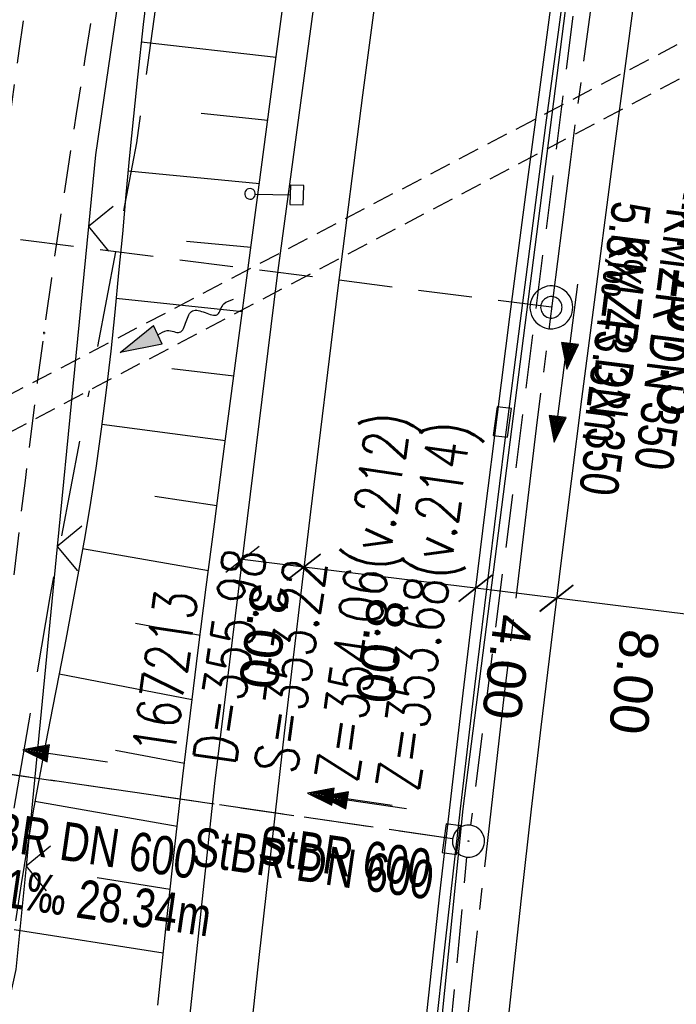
# Model space of a CAD drawing. Extents: x 508885 to 509191, y 457896 to 458644.
# Tile 49 of 58: x 509011 to 509042, y 458506 to 458552. Entities that reach past the tile are written whole.
import ezdxf

# ---------------------------------------------------------------- set-up
doc = ezdxf.new("R2010")
doc.units = 0
doc.header["$LTSCALE"] = 10
doc.header["$MEASUREMENT"] = 0
for name, pattern in [('ACAD_ISO16W100', [73, 15, -6.5, 15, -6.5, 15, -7, 1, -7]), ('ACHSE', [5.5, 4, -0.5, 0.5, -0.5]), ('LT00', [0]), ('LT11', [0.3, 0.2, -0.1]), ('LT12', [0.4, 0.3, -0.1]), ('LT17', [0.15, 0.1, -0.05]), ('STRICHLINIE2', [0.375, 0.25, -0.125])]:
    doc.linetypes.add(name, pattern=pattern)
doc.layers.get('0').update_dxf_attribs({"linetype": 'LT00'})
for name, color, linetype in [('--EK_FBR', 1, 'LT00'), ('--EK_Halt-Pfeil', 4, 'LT00'), ('--EK_Haltung', 7, 'STRICHLINIE2'), ('--EK_Haltung-Text', 140, 'LT00'), ('--EK_Schacht-Text', 5, 'LT00'), ('--EK_ST-93-1', 30, 'LT17'), ('--EL_Halt-Pfeil', 4, 'LT00'), ('--EL_Haltung', 182, 'STRICHLINIE2'), ('--EL_Haltung-Text', 182, 'LT00'), ('--FLIEßRICHTPFEIL', 180, 'Continuous'), ('-AX-093', 35, 'ACHSE'), ('-ST-93-1', 250, 'LT00'), ('-ST-93-5', 250, 'LT00'), ('BAB-KABEL', 220, 'ACAD_ISO16W100'), ('BEMAßUNG', 255, 'Continuous'), ('DL', 182, 'LT12'), ('DL_PFEIL', 201, 'LT00'), ('DL_TEXT', 182, 'LT00'), ('V112_AFBR_BAB', 250, 'LT00'), ('V112_BOESCH', 250, 'LT00'), ('V112_BOSCHUNG', 250, 'LT00'), ('V112_BR_WID', 30, 'LT17'), ('V112_FELDWEG', 250, 'LT11'), ('V112_H_BORD', 8, 'LT00'), ('V112_KA_PRUF', 182, 'LT00'), ('V112_LD_MARK', 250, 'LT00'), ('V112_RINNE', 182, 'LT00'), ('V112_SCHILD_K', 1, 'LT00'), ('V112_SINKK', 182, 'LT00'), ('V112_ZAUN', 40, 'LT00')]:
    doc.layers.add(name, color=color, linetype=linetype)
doc.styles.add('Arial', font='ARIAL.TTF')
doc.styles.add('Arial Fett', font='txt', dxfattribs={"width": 0.8})
doc.styles.add('Haltungsbeschriftung', font='ARIAL.TTF', dxfattribs={"width": 0.75})
doc.styles.add('schachtbeschriftung', font='romans.shx', dxfattribs={"width": 0.75, "height": 2})

# ---------------------------------------------------------------- blocks, each defined once
blk = doc.blocks.new('SYMB0003')
at = {"color": 0, "linetype": 'ByBlock'}
for p, q in [((-0.015712, 0), (0.010166, 0.012015)), ((0, -0.021257), (-0.015712, 0)), ((0.010166, 0.012015), (0, -0.021257))]:
    blk.add_line(p, q, dxfattribs=at)
for points in [[(-0.031395, 0.499013), (-0.093691, 0.491144), (-0.154509, 0.475528), (-0.21289, 0.452414), (-0.267913, 0.422164), (-0.318712, 0.385257), (-0.364484, 0.342274), (-0.404509, 0.293893), (-0.438154, 0.240877), (-0.464888, 0.184062), (-0.484292, 0.124345), (-0.496058, 0.062667), (-0.5, 0)], [(0.5, 0), (0.496057, 0.062667), (0.484292, 0.124345), (0.464888, 0.184062), (0.438153, 0.240877), (0.404509, 0.293893), (0.364484, 0.342274), (0.318712, 0.385257), (0.267913, 0.422164), (0.21289, 0.452414), (0.154509, 0.475528), (0.093691, 0.491144), (0.031395, 0.499013), (-0.031395, 0.499013)], [(-0.5, 0), (-0.496058, -0.062667), (-0.484292, -0.124345), (-0.464888, -0.184062), (-0.438154, -0.240877), (-0.404509, -0.293893), (-0.364485, -0.342274), (-0.318712, -0.385257), (-0.267914, -0.422164), (-0.21289, -0.452414), (-0.154509, -0.475529), (-0.093691, -0.491144), (-0.031395, -0.499014), (0.031395, -0.499014)], [(0.031395, -0.499014), (0.093691, -0.491144), (0.154509, -0.475529), (0.21289, -0.452414), (0.267914, -0.422164), (0.318712, -0.385257), (0.364485, -0.342274), (0.404509, -0.293893), (0.438154, -0.240877), (0.464889, -0.184062), (0.484292, -0.124345), (0.496058, -0.062667), (0.5, 0)]]:
    blk.add_lwpolyline(points, dxfattribs=at)
blk = doc.blocks.new('SYMB0011')
at = {"color": 0, "linetype": 'ByBlock'}
for p, q in [((0.5, 0), (-0.5, 0)), ((0, 0.5), (0, -0.5))]:
    blk.add_line(p, q, dxfattribs=at)
blk = doc.blocks.new('SYMB1263')
at = {"color": 0, "linetype": 'ByBlock'}
for p, q in [((0.014231, 0.098982), (-0.014231, 0.098982)), ((-0.014231, -0.098982), (0.014232, -0.098982))]:
    blk.add_line(p, q, dxfattribs=at)
for points in [[(0, 0.1), (0, 0.75), (0.18, 0.75), (0.18, 1), (-0.18, 1), (-0.18, 0.75), (0, 0.75)], [(-0.014231, 0.098982), (-0.041542, 0.090963), (-0.065486, 0.075575), (-0.084125, 0.054064), (-0.095949, 0.028173), (-0.1, 0)], [(-0.1, 0), (-0.095949, -0.028173), (-0.084125, -0.054064), (-0.065486, -0.075575), (-0.041541, -0.090963), (-0.014231, -0.098982)], [(0.1, 0), (0.095949, 0.028173), (0.084125, 0.054064), (0.065486, 0.075575), (0.041541, 0.090963), (0.014231, 0.098982)], [(0.014232, -0.098982), (0.041542, -0.090963), (0.065486, -0.075575), (0.084125, -0.054064), (0.095949, -0.028173), (0.1, 0)]]:
    blk.add_lwpolyline(points, dxfattribs=at)
blk = doc.blocks.new('SYMB0024')
at = {"color": 0, "linetype": 'ByBlock'}
for p, q in [((-0.5, 0.5), (0, 0)), ((0, 0), (0.5, 0.5))]:
    blk.add_line(p, q, dxfattribs=at)
blk = doc.blocks.new('_Oblique')
at = {"color": 0, "linetype": 'ByBlock', "lineweight": -2}
blk.add_line((-0.5, -0.5), (0.5, 0.5), dxfattribs=at)
blk = doc.blocks.new('SYMB0652')
at = {"color": 0, "linetype": 'ByBlock'}
blk.add_lwpolyline([(-0.15, -0.075), (0.15, -0.075), (0.15, 0.075), (-0.15, 0.075), (-0.15, -0.075)], dxfattribs=at)
blk = doc.blocks.new('SYMB0070')
at = {"color": 0, "linetype": 'ByBlock'}
for p, q in [((-0.5, 0), (0.2, 0)), ((0.5, 0), (0.2, 0.1)), ((0.2, 0.1), (0.2, 0)), ((0.468, 0), (0.21, 0.086)), ((0.21, 0.086), (0.21, -0.086)), ((0.21, -0.086), (0.468, 0)), ((0.22, -0.072), (0.437, 0)), ((0.23, -0.058), (0.405, 0)), ((0.24, -0.045), (0.374, 0)), ((0.342, 0), (0.25, 0.031)), ((0.25, 0.031), (0.25, -0.031)), ((0.25, -0.031), (0.342, 0)), ((0.26, -0.017), (0.31, 0)), ((0.27, -0.003), (0.279, 0))]:
    blk.add_line(p, q, dxfattribs=at)
for points in [[(0.2, 0), (0.2, -0.1), (0.5, 0)], [(0.437, 0), (0.22, 0.072), (0.22, -0.072)], [(0.405, 0), (0.23, 0.058), (0.23, -0.058)], [(0.374, 0), (0.24, 0.045), (0.24, -0.045)], [(0.31, 0), (0.26, 0.017), (0.26, -0.017)], [(0.279, 0), (0.27, 0.003), (0.27, -0.003)]]:
    blk.add_lwpolyline(points, dxfattribs=at)
blk = doc.blocks.new('FLIEßRICHTPFEIL')
at = {"layer": '--FLIEßRICHTPFEIL'}
blk.add_hatch(color=256, dxfattribs=at).paths.add_polyline_path([(-1.95, 0.4875), (-1.95, -0.4875), (0, 0)])
for p, q in [((-1.95, 0.4875), (-1.95, -0.4875)), ((-1.95, 0.4875), (0, 0)), ((0, 0), (-1.95, -0.4875))]:
    blk.add_line(p, q, dxfattribs=at)
at = {"layer": '--FLIEßRICHTPFEIL', "start_tangent": (-1, 0), "end_tangent": (-1, 0)}
blk.add_spline([(-1.95, 0), (-2.4375, 0), (-2.925, 0.325), (-3.4125, 0), (-3.9, -0.325), (-4.3875, 0), (-4.875, 0.325), (-5.3625, 0), (-5.85, 0)], degree=3, dxfattribs=at)
blk = doc.blocks.new('SYMB2')
at = {"color": 0, "linetype": 'ByBlock', "flags": 128}
for points in [[(-0.031395, 0.499013), (-0.093691, 0.491144), (-0.154509, 0.475528), (-0.21289, 0.452414), (-0.267913, 0.422164), (-0.318712, 0.385257), (-0.364484, 0.342274), (-0.404509, 0.293893), (-0.438154, 0.240877), (-0.464888, 0.184062), (-0.484292, 0.124345), (-0.496058, 0.062667), (-0.5, 0)], [(0.5, 0), (0.496057, 0.062667), (0.484292, 0.124345), (0.464888, 0.184062), (0.438153, 0.240877), (0.404509, 0.293893), (0.364484, 0.342274), (0.318712, 0.385257), (0.267913, 0.422164), (0.21289, 0.452414), (0.154509, 0.475528), (0.093691, 0.491144), (0.031395, 0.499013), (-0.031395, 0.499013)], [(-0.5, 0), (-0.496058, -0.062667), (-0.484292, -0.124345), (-0.464888, -0.184062), (-0.438154, -0.240877), (-0.404509, -0.293893), (-0.364485, -0.342274), (-0.318712, -0.385257), (-0.267914, -0.422164), (-0.21289, -0.452414), (-0.154509, -0.475529), (-0.093691, -0.491144), (-0.031395, -0.499014), (0.031395, -0.499014)], [(0.031395, -0.499014), (0.093691, -0.491144), (0.154509, -0.475529), (0.21289, -0.452414), (0.267914, -0.422164), (0.318712, -0.385257), (0.364485, -0.342274), (0.404509, -0.293893), (0.438154, -0.240877), (0.464889, -0.184062), (0.484292, -0.124345), (0.496058, -0.062667), (0.5, 0)]]:
    blk.add_lwpolyline(points, dxfattribs=at)

msp = doc.modelspace()

# ---------------------------------------------------------------- linework, layer by layer
at = {"layer": '--EK_FBR'}
msp.add_lwpolyline([(509007.454, 458322.883), (509007.977, 458345.83), (509008.965, 458370.63), (509010.2, 458395.169), (509011.606, 458419.412), (509013.424, 458443.945), (509015.365, 458466.768), (509017.722, 458491.337), (509020.368, 458516.063), (509023.279, 458539.666), (509026.395, 458562.703), (509029.635, 458585.14), (509032.898, 458606.519), (509036.843, 458630.719), (509038.5, 458640.091)], dxfattribs=at)
at = {"layer": '--EK_FBR', "linetype": 'LT11', "flags": 128}
for points in [[(509036.495, 457899.887), (509036.18, 457901.445), (509035.062, 457907.213), (509033.993, 457912.99), (509032.97, 457918.776), (509031.993, 457924.569), (509031.553, 457927.268), (509031.121, 457929.969), (509030.694, 457932.671), (509030.271, 457935.373), (509029.848, 457938.075), (509029.425, 457940.777), (509028.998, 457943.479), (509028.424, 457947.064), (509027.843, 457950.648), (509027.257, 457954.231), (509026.668, 457957.814), (509026.077, 457961.397), (509025.487, 457964.979), (509024.901, 457968.562), (509024.319, 457972.146), (509023.744, 457975.731), (509023.164, 457979.405), (509022.591, 457983.079), (509022.024, 457986.755), (509021.461, 457990.431), (509020.901, 457994.108), (509020.34, 457997.785), (509019.779, 458001.461), (509019.214, 458005.138), (509018.804, 458007.79), (509018.394, 458010.442), (509017.988, 458013.095), (509017.588, 458015.749), (509017.198, 458018.404), (509016.82, 458021.06), (509016.457, 458023.719), (509016.124, 458026.293), (509015.805, 458028.868), (509015.497, 458031.445), (509015.198, 458034.023), (509014.904, 458036.602), (509014.614, 458039.182), (509014.323, 458041.761), (509014.03, 458044.34), (509013.73, 458046.919), (509013.422, 458049.496), (509013.07, 458052.329), (509012.707, 458055.161), (509012.337, 458057.991), (509011.962, 458060.821), (509011.586, 458063.651), (509011.213, 458066.481), (509010.845, 458069.312), (509010.486, 458072.144), (509010.138, 458074.976), (509009.807, 458077.811), (509009.557, 458080.047), (509009.317, 458082.285), (509009.082, 458084.523), (509008.849, 458086.762), (509008.617, 458089.001), (509008.381, 458091.24), (509008.115, 458093.715), (509007.844, 458096.19), (509007.574, 458098.665), (509007.307, 458101.14), (509007.047, 458103.616), (509006.798, 458106.093), (509006.563, 458108.57), (509006.347, 458111.049), (509006.152, 458113.529), (509005.983, 458116.01), (509005.843, 458118.493), (509005.765, 458120.206), (509005.698, 458121.919), (509005.639, 458123.633), (509005.584, 458125.347), (509005.529, 458127.061), (509005.469, 458128.775), (509005.402, 458130.489), (509005.323, 458132.202), (509005.142, 458135.285), (509004.908, 458138.365), (509004.621, 458141.44), (509004.28, 458144.51), (509003.884, 458147.573), (509003.367, 458151.035), (509002.778, 458154.484), (509002.115, 458157.921), (509001.736, 458159.729), (509001.342, 458161.534), (509000.937, 458163.337), (509000.526, 458165.138), (509000.113, 458166.939), (508999.705, 458168.741), (508999.305, 458170.544), (508998.918, 458172.349), (508998.549, 458174.157), (508998.204, 458175.97), (508997.794, 458178.337), (508997.428, 458180.711), (508997.102, 458183.092), (508996.812, 458185.48), (508996.554, 458187.871), (508996.325, 458190.267), (508996.121, 458192.666), (508995.938, 458195.068), (508995.772, 458197.47), (508995.62, 458199.873), (508995.325, 458205.103), (508995.078, 458210.331), (508994.879, 458215.559), (508994.729, 458220.789), (508994.671, 458223.459), (508994.623, 458226.13), (508994.582, 458228.801), (508994.546, 458231.473), (508994.511, 458234.144), (508994.475, 458236.816), (508994.435, 458239.488), (508994.388, 458242.159), (508994.323, 458245.233), (508994.247, 458248.307), (508994.164, 458251.38), (508994.075, 458254.453), (508993.983, 458257.526), (508993.891, 458260.6), (508993.8, 458263.673), (508993.716, 458266.642), (508993.639, 458269.611), (508993.57, 458272.581), (508993.511, 458275.55), (508993.465, 458278.52), (508993.433, 458281.49), (508993.418, 458284.46), (508993.418, 458286.652), (508993.425, 458288.845), (508993.436, 458291.037), (508993.447, 458293.23), (508993.464, 458300.395), (508993.449, 458307.561), (508993.404, 458314.726), (508993.375, 458317.831), (508993.343, 458320.937), (508993.31, 458324.042), (508993.278, 458327.147), (508993.249, 458330.252), (508993.227, 458333.358), (508993.212, 458336.463), (508993.207, 458339.461), (508993.21, 458342.46), (508993.22, 458345.458), (508993.233, 458348.457), (508993.25, 458351.455), (508993.267, 458354.454), (508993.283, 458357.452), (508993.297, 458360.455), (508993.31, 458363.459), (508993.325, 458366.462), (508993.344, 458369.465), (508993.368, 458372.469), (508993.401, 458375.472), (508993.443, 458378.475), (508993.517, 458382.413), (508993.613, 458386.35), (508993.733, 458390.287), (508993.879, 458394.222), (508994.051, 458398.157), (508994.251, 458402.09), (508994.421, 458405.053), (508994.604, 458408.014), (508994.798, 458410.975), (508995, 458413.936), (508995.207, 458416.896), (508995.415, 458419.857), (508995.622, 458422.817), (508995.825, 458425.778), (508996, 458428.405), (508996.172, 458431.032), (508996.345, 458433.658), (508996.523, 458436.285), (508996.708, 458438.91), (508996.905, 458441.535), (508997.116, 458444.159), (508997.347, 458446.81), (508997.593, 458449.46), (508997.852, 458452.109), (508998.121, 458454.757), (508998.398, 458457.404), (508998.68, 458460.05), (508998.964, 458462.696), (508999.248, 458465.341), (508999.607, 458468.715), (508999.962, 458472.088), (509000.317, 458475.462), (509000.673, 458478.837), (509001.033, 458482.214), (509001.398, 458485.592), (509001.537, 458486.858), (509001.683, 458488.124), (509001.839, 458489.388), (509002.011, 458490.649), (509002.204, 458491.906), (509002.422, 458493.158), (509002.671, 458494.404), (509002.919, 458495.501), (509003.186, 458496.595), (509003.465, 458497.686), (509003.747, 458498.776), (509004.026, 458499.867), (509004.292, 458500.961), (509004.538, 458502.059), (509004.745, 458503.089), (509004.932, 458504.123), (509005.106, 458505.16), (509005.271, 458506.198), (509005.434, 458507.237), (509005.6, 458508.276), (509005.834, 458509.672), (509006.078, 458511.067), (509006.327, 458512.46), (509006.577, 458513.853), (509006.822, 458515.247), (509007.057, 458516.642), (509007.382, 458518.714), (509007.679, 458520.79), (509007.954, 458522.87), (509008.21, 458524.952), (509008.451, 458527.037), (509008.683, 458529.123), (509008.908, 458531.21), (509009.131, 458533.298), (509009.357, 458535.386), (509009.59, 458537.472), (509009.967, 458540.675), (509010.368, 458543.875), (509010.79, 458547.071), (509011.23, 458550.265), (509011.687, 458553.457), (509012.157, 458556.646), (509012.638, 458559.834), (509012.972, 458562.009)], [(509038.565, 457899.833), (509038.517, 457900.069), (509037.883, 457903.29), (509037.269, 457906.515), (509036.673, 457909.744), (509036.094, 457912.975), (509035.529, 457916.21), (509034.975, 457919.447), (509034.431, 457922.685), (509033.894, 457925.924), (509033.274, 457929.705), (509032.66, 457933.487), (509032.048, 457937.268), (509031.437, 457941.05), (509030.825, 457944.831), (509030.073, 457949.46), (509029.318, 457954.088), (509028.561, 457958.716), (509027.805, 457963.344), (509027.05, 457967.973), (509026.298, 457972.601), (509025.55, 457977.231), (509025.432, 457977.97), (509024.588, 457983.254), (509023.637, 457989.278), (509022.699, 457995.304), (509021.775, 458001.333), (509020.867, 458007.364), (509020.383, 458010.623), (509019.907, 458013.882), (509019.439, 458017.143), (509018.981, 458020.405), (509018.535, 458023.669), (509018.1, 458026.959), (509017.676, 458030.25), (509017.263, 458033.543), (509016.858, 458036.837), (509016.459, 458040.132), (509016.063, 458043.428), (509015.67, 458046.723), (509015.276, 458050.019), (509014.789, 458054.069), (509014.301, 458058.119), (509013.812, 458062.168), (509013.323, 458066.218), (509012.837, 458070.268), (509012.354, 458074.318), (509011.875, 458078.369), (509011.481, 458081.748), (509011.093, 458085.129), (509010.712, 458088.51), (509010.341, 458091.894), (509009.979, 458095.299), (509009.631, 458098.705), (509009.3, 458102.114), (509008.988, 458105.524), (509008.698, 458108.935), (509008.432, 458112.348), (509008.194, 458115.761), (509007.986, 458119.175), (509007.849, 458121.785), (509007.732, 458124.396), (509007.637, 458127.01), (509007.565, 458129.626), (509007.518, 458132.247), (509007.501, 458133.81), (509007.487, 458135.373), (509007.471, 458136.937), (509007.445, 458138.499), (509007.404, 458140.06), (509007.342, 458141.618), (509007.253, 458143.172), (509007.13, 458144.722), (509006.968, 458146.267), (509006.76, 458147.805), (509006.538, 458149.147), (509006.281, 458150.484), (509005.996, 458151.817), (509005.688, 458153.148), (509005.363, 458154.475), (509005.027, 458155.801), (509004.684, 458157.126), (509004.341, 458158.451), (509003.701, 458160.974), (509003.083, 458163.5), (509002.491, 458166.03), (509001.928, 458168.564), (509001.397, 458171.104), (509000.901, 458173.651), (509000.446, 458176.205), (509000.023, 458178.82), (508999.643, 458181.443), (508999.302, 458184.073), (508998.998, 458186.708), (508998.729, 458189.348), (508998.493, 458191.991), (508998.286, 458194.637), (508998.107, 458197.286), (508997.952, 458199.935), (508997.821, 458202.574), (508997.709, 458205.212), (508997.615, 458207.851), (508997.535, 458210.49), (508997.467, 458213.13), (508997.408, 458215.769), (508997.357, 458218.408), (508997.309, 458221.048), (508997.238, 458225.249), (508997.17, 458229.451), (508997.104, 458233.653), (508997.038, 458237.855), (508996.97, 458242.057), (508996.898, 458246.465), (508996.823, 458250.873), (508996.748, 458255.28), (508996.673, 458259.688), (508996.6, 458264.095), (508996.537, 458268.034), (508996.477, 458271.972), (508996.423, 458275.91), (508996.375, 458279.848), (508996.336, 458283.787), (508996.311, 458286.935), (508996.291, 458290.084), (508996.275, 458293.232), (508996.262, 458296.326), (508996.25, 458299.421), (508996.237, 458302.515), (508996.222, 458305.609), (508996.201, 458308.703), (508996.174, 458311.798), (508996.139, 458314.892), (508996.102, 458317.583), (508996.059, 458320.274), (508996.016, 458322.965), (508995.976, 458325.655), (508995.942, 458328.346), (508995.917, 458331.037), (508995.904, 458333.727), (508995.908, 458336.418), (508995.927, 458338.789), (508995.957, 458341.159), (508995.996, 458343.53), (508996.039, 458345.901), (508996.084, 458348.272), (508996.126, 458350.643), (508996.162, 458353.014), (508996.189, 458355.385), (508996.203, 458357.756), (508996.202, 458360.048), (508996.19, 458362.339), (508996.171, 458364.631), (508996.149, 458366.923), (508996.128, 458369.215), (508996.113, 458371.506), (508996.107, 458373.798), (508996.115, 458376.089), (508996.141, 458378.38), (508996.19, 458380.737), (508996.259, 458383.094), (508996.346, 458385.451), (508996.448, 458387.807), (508996.562, 458390.163), (508996.685, 458392.519), (508996.814, 458394.875), (508996.947, 458397.23), (508997.08, 458399.586), (508997.261, 458402.829), (508997.441, 458406.072), (508997.621, 458409.315), (508997.806, 458412.557), (508997.997, 458415.798), (508998.198, 458419.039), (508998.41, 458422.279), (508998.637, 458425.518), (508998.832, 458428.137), (508999.036, 458430.755), (508999.246, 458433.373), (508999.459, 458435.99), (508999.672, 458438.608), (508999.882, 458441.226), (509000.087, 458443.845), (509000.265, 458446.202), (509000.441, 458448.559), (509000.616, 458450.916), (509000.795, 458453.272), (509000.98, 458455.628), (509001.176, 458457.983), (509001.385, 458460.336), (509001.611, 458462.688), (509001.857, 458465.037), (509002.148, 458467.57), (509002.462, 458470.1), (509002.797, 458472.627), (509003.148, 458475.153), (509003.513, 458477.678), (509003.887, 458480.201), (509004.267, 458482.723), (509004.65, 458485.244), (509005.089, 458488.136), (509005.53, 458491.028), (509005.976, 458493.92), (509006.216, 458495.452), (509006.463, 458496.982), (509006.72, 458498.511), (509006.994, 458500.036), (509007.288, 458501.558), (509007.534, 458502.749), (509007.789, 458503.938), (509008.045, 458505.126), (509008.296, 458506.316), (509008.535, 458507.508), (509008.807, 458508.988), (509009.053, 458510.473), (509009.279, 458511.962), (509009.489, 458513.454), (509009.686, 458514.947), (509009.875, 458516.442), (509010.157, 458518.738), (509010.431, 458521.034), (509010.702, 458523.331), (509010.971, 458525.627), (509011.242, 458527.923), (509011.518, 458530.218), (509011.8, 458532.511), (509012.092, 458534.804), (509012.396, 458537.095), (509012.754, 458539.657), (509013.127, 458542.216), (509013.513, 458544.774), (509013.909, 458547.331), (509014.31, 458549.888), (509014.714, 458552.443), (509015.118, 458555), (509015.517, 458557.556), (509015.91, 458560.114), (509016.02, 458560.853)]]:
    msp.add_lwpolyline(points, dxfattribs=at)
at = {"layer": '--EK_FBR', "color": 2}
msp.add_lwpolyline([(509039.979, 458552.859), (509038.976, 458545.344), (509037.992, 458537.826), (509037.499, 458534.003), (509037.011, 458530.18), (509036.531, 458526.356), (509036.061, 458522.53), (509035.601, 458518.703), (509035.154, 458514.875), (509034.683, 458510.71), (509034.226, 458506.543), (509033.783, 458502.374)], dxfattribs=at)
at = {"layer": '--EK_Haltung'}
for p, q in [((509037.569, 458555.606), (509032.313, 458514.119)), ((509031.477, 458513.483), (509004.914, 458517.341)), ((509028.509, 458474.087), (509032.149, 458512.628))]:
    msp.add_line(p, q, dxfattribs=at)
at = {"layer": '--EK_ST-93-1', "ltscale": 2.5}
msp.add_line((509036.09, 458538.295), (508998.109, 458543.127), dxfattribs=at)
at = {"layer": '--EL_Haltung'}
for p, q in [((509037.569, 458555.606), (509032.313, 458514.119)), ((509031.477, 458513.483), (509004.914, 458517.341)), ((509028.509, 458474.087), (509032.149, 458512.628))]:
    msp.add_line(p, q, dxfattribs=at)
at = {"layer": '-AX-093', "ltscale": 0.2}
msp.add_lwpolyline([(509051.633, 458639.745), (509050.354, 458632.602), (509048.206, 458620.152), (509046.137, 458607.69), (509044.147, 458595.214), (509042.236, 458582.726), (509040.404, 458570.226), (509038.651, 458557.715), (509036.978, 458545.193), (509035.384, 458532.661), (509033.869, 458520.119), (509032.433, 458507.567), (509031.078, 458495.007), (509029.801, 458482.439), (509028.605, 458469.862), (509027.488, 458457.278), (509026.45, 458444.688), (509025.493, 458432.091)], dxfattribs=at)
at = {"layer": 'BAB-KABEL', "ltscale": 0.03, "flags": 128}
msp.add_lwpolyline([(509030.381, 458640.305), (509028.862, 458630.359), (509025.782, 458607.356), (509022.865, 458586.792), (509019.457, 458565.396), (509016.703, 458545.969), (509012.658, 458524.774), (509009.414, 458505.662), (509006.499, 458487.362), (509004.395, 458471.637), (509001.968, 458455.15), (509000.184, 458433.437), (508998.889, 458411.254), (508997.915, 458389.213), (508997.751, 458367.359), (508997.427, 458340.488), (508997.265, 458311.669), (508997.265, 458292.245), (508997.694, 458242.661), (508999.533, 458200.892), (509000.202, 458184.134), (509007.234, 458146.46), (509010.333, 458117.354), (509014.944, 458076.455), (509017.63, 458049.491), (509019.256, 458036.621), (509024.514, 457998.778), (509025.455, 457991.53), (509029.992, 457962.287), (509036.078, 457925.561), (509040.905, 457899.771)], dxfattribs=at)
at = {"layer": 'BEMAßUNG'}
for p, q in [((509024.52, 458526.166), (509021.658, 458526.519)), ((509032.544, 458525.177), (509024.52, 458526.166)), ((509036.329, 458524.71), (509032.544, 458525.177)), ((509044.406, 458523.718), (509036.329, 458524.714))]:
    msp.add_line(p, q, dxfattribs=at)
at = {"layer": 'DL'}
msp.add_line((509031.477, 458513.483), (509004.914, 458517.341), dxfattribs=at)
at = {"layer": 'V112_AFBR_BAB'}
msp.add_lwpolyline([(509007.454, 458322.883), (509007.977, 458345.83), (509008.965, 458370.63), (509010.2, 458395.169), (509011.606, 458419.412), (509013.424, 458443.945), (509015.365, 458466.768), (509017.722, 458491.337), (509020.368, 458516.063), (509023.279, 458539.666), (509026.395, 458562.703), (509029.635, 458585.14), (509032.898, 458606.519), (509036.843, 458630.719), (509038.5, 458640.091)], dxfattribs=at)
at = {"layer": 'V112_AFBR_BAB', "color": 0}
msp.add_lwpolyline([(509039.979, 458552.859), (509038.976, 458545.344), (509037.992, 458537.826), (509037.499, 458534.003), (509037.011, 458530.18), (509036.531, 458526.356), (509036.061, 458522.53), (509035.601, 458518.703), (509035.154, 458514.875), (509034.683, 458510.71), (509034.226, 458506.543), (509033.783, 458502.374)], dxfattribs=at)
at = {"layer": 'V112_BOESCH'}
for points in [[(509017.317, 458553.957), (509017.022, 458551.502), (509016.75, 458549.043), (509016.564, 458547.216), (509016.389, 458545.388), (509016.219, 458543.56), (509016.05, 458541.731), (509015.877, 458539.903), (509015.698, 458538.076), (509015.505, 458536.251), (509015.297, 458534.429), (509015.067, 458532.61), (509014.811, 458530.794), (509014.561, 458529.188), (509014.291, 458527.586), (509014.005, 458525.985), (509013.708, 458524.386), (509013.402, 458522.788), (509013.092, 458521.191), (509012.782, 458519.594), (509012.476, 458517.996), (509012.177, 458516.396), (509011.889, 458514.795), (509011.598, 458513.086), (509011.32, 458511.375), (509011.051, 458509.662)], [(509017.707, 458505.712), (509018.082, 458509.282), (509018.473, 458512.849), (509018.881, 458516.415), (509019.232, 458519.355), (509019.595, 458522.293), (509019.967, 458525.23), (509020.347, 458528.167), (509020.732, 458531.103), (509021.121, 458534.038), (509021.512, 458536.973), (509021.902, 458539.908), (509022.337, 458543.195), (509022.77, 458546.482), (509023.204, 458549.768), (509023.64, 458553.055)]]:
    msp.add_lwpolyline(points, dxfattribs=at)
at = {"layer": 'V112_BOSCHUNG'}
for p, q in [((509016.93, 458550.693), (509023.231, 458549.974)), ((509019.727, 458547.354), (509022.843, 458547.032)), ((509016.321, 458544.669), (509022.453, 458544.077)), ((509019.053, 458541.391), (509022.06, 458541.101)), ((509015.762, 458538.717), (509021.662, 458538.104)), ((509018.357, 458535.432), (509021.262, 458535.098)), ((509015.097, 458532.841), (509020.86, 458532.071)), ((509017.57, 458529.485), (509020.461, 458529.044)), ((509014.194, 458527.032), (509020.066, 458526.002)), ((509016.669, 458523.551), (509019.682, 458522.988)), ((509013.092, 458521.19), (509019.309, 458519.982)), ((509015.735, 458517.62), (509018.952, 458517.018)), ((509011.968, 458515.24), (509018.61, 458514.067)), ((509014.871, 458511.682), (509018.282, 458511.127)), ((509010.988, 458509.251), (509017.963, 458508.165))]:
    msp.add_line(p, q, dxfattribs=at)
at = {"layer": 'V112_BR_WID'}
for p, q in [((509002.561, 458529.904), (509071.435, 458566.01)), ((509002.72, 458528.199), (509070.941, 458564.19))]:
    msp.add_line(p, q, dxfattribs=at)
at = {"layer": 'V112_FELDWEG', "flags": 128}
for points in [[(509036.495, 457899.887), (509036.18, 457901.445), (509035.062, 457907.213), (509033.993, 457912.99), (509032.97, 457918.776), (509031.993, 457924.569), (509031.553, 457927.268), (509031.121, 457929.969), (509030.694, 457932.671), (509030.271, 457935.373), (509029.848, 457938.075), (509029.425, 457940.777), (509028.998, 457943.479), (509028.424, 457947.064), (509027.843, 457950.648), (509027.257, 457954.231), (509026.668, 457957.814), (509026.077, 457961.397), (509025.487, 457964.979), (509024.901, 457968.562), (509024.319, 457972.146), (509023.744, 457975.731), (509023.164, 457979.405), (509022.591, 457983.079), (509022.024, 457986.755), (509021.461, 457990.431), (509020.901, 457994.108), (509020.34, 457997.785), (509019.779, 458001.461), (509019.214, 458005.138), (509018.804, 458007.79), (509018.394, 458010.442), (509017.988, 458013.095), (509017.588, 458015.749), (509017.198, 458018.404), (509016.82, 458021.06), (509016.457, 458023.719), (509016.124, 458026.293), (509015.805, 458028.868), (509015.497, 458031.445), (509015.198, 458034.023), (509014.904, 458036.602), (509014.614, 458039.182), (509014.323, 458041.761), (509014.03, 458044.34), (509013.73, 458046.919), (509013.422, 458049.496), (509013.07, 458052.329), (509012.707, 458055.161), (509012.337, 458057.991), (509011.962, 458060.821), (509011.586, 458063.651), (509011.213, 458066.481), (509010.845, 458069.312), (509010.486, 458072.144), (509010.138, 458074.976), (509009.807, 458077.811), (509009.557, 458080.047), (509009.317, 458082.285), (509009.082, 458084.523), (509008.849, 458086.762), (509008.617, 458089.001), (509008.381, 458091.24), (509008.115, 458093.715), (509007.844, 458096.19), (509007.574, 458098.665), (509007.307, 458101.14), (509007.047, 458103.616), (509006.798, 458106.093), (509006.563, 458108.57), (509006.347, 458111.049), (509006.152, 458113.529), (509005.983, 458116.01), (509005.843, 458118.493), (509005.765, 458120.206), (509005.698, 458121.919), (509005.639, 458123.633), (509005.584, 458125.347), (509005.529, 458127.061), (509005.469, 458128.775), (509005.402, 458130.489), (509005.323, 458132.202), (509005.142, 458135.285), (509004.908, 458138.365), (509004.621, 458141.44), (509004.28, 458144.51), (509003.884, 458147.573), (509003.367, 458151.035), (509002.778, 458154.484), (509002.115, 458157.921), (509001.736, 458159.729), (509001.342, 458161.534), (509000.937, 458163.337), (509000.526, 458165.138), (509000.113, 458166.939), (508999.705, 458168.741), (508999.305, 458170.544), (508998.918, 458172.349), (508998.549, 458174.157), (508998.204, 458175.97), (508997.794, 458178.337), (508997.428, 458180.711), (508997.102, 458183.092), (508996.812, 458185.48), (508996.554, 458187.871), (508996.325, 458190.267), (508996.121, 458192.666), (508995.938, 458195.068), (508995.772, 458197.47), (508995.62, 458199.873), (508995.325, 458205.103), (508995.078, 458210.331), (508994.879, 458215.559), (508994.729, 458220.789), (508994.671, 458223.459), (508994.623, 458226.13), (508994.582, 458228.801), (508994.546, 458231.473), (508994.511, 458234.144), (508994.475, 458236.816), (508994.435, 458239.488), (508994.388, 458242.159), (508994.323, 458245.233), (508994.247, 458248.307), (508994.164, 458251.38), (508994.075, 458254.453), (508993.983, 458257.526), (508993.891, 458260.6), (508993.8, 458263.673), (508993.716, 458266.642), (508993.639, 458269.611), (508993.57, 458272.581), (508993.511, 458275.55), (508993.465, 458278.52), (508993.433, 458281.49), (508993.418, 458284.46), (508993.418, 458286.652), (508993.425, 458288.845), (508993.436, 458291.037), (508993.447, 458293.23), (508993.464, 458300.395), (508993.449, 458307.561), (508993.404, 458314.726), (508993.375, 458317.831), (508993.343, 458320.937), (508993.31, 458324.042), (508993.278, 458327.147), (508993.249, 458330.252), (508993.227, 458333.358), (508993.212, 458336.463), (508993.207, 458339.461), (508993.21, 458342.46), (508993.22, 458345.458), (508993.233, 458348.457), (508993.25, 458351.455), (508993.267, 458354.454), (508993.283, 458357.452), (508993.297, 458360.455), (508993.31, 458363.459), (508993.325, 458366.462), (508993.344, 458369.465), (508993.368, 458372.469), (508993.401, 458375.472), (508993.443, 458378.475), (508993.517, 458382.413), (508993.613, 458386.35), (508993.733, 458390.287), (508993.879, 458394.222), (508994.051, 458398.157), (508994.251, 458402.09), (508994.421, 458405.053), (508994.604, 458408.014), (508994.798, 458410.975), (508995, 458413.936), (508995.207, 458416.896), (508995.415, 458419.857), (508995.622, 458422.817), (508995.825, 458425.778), (508996, 458428.405), (508996.172, 458431.032), (508996.345, 458433.658), (508996.523, 458436.285), (508996.708, 458438.91), (508996.905, 458441.535), (508997.116, 458444.159), (508997.347, 458446.81), (508997.593, 458449.46), (508997.852, 458452.109), (508998.121, 458454.757), (508998.398, 458457.404), (508998.68, 458460.05), (508998.964, 458462.696), (508999.248, 458465.341), (508999.607, 458468.715), (508999.962, 458472.088), (509000.317, 458475.462), (509000.673, 458478.837), (509001.033, 458482.214), (509001.398, 458485.592), (509001.537, 458486.858), (509001.683, 458488.124), (509001.839, 458489.388), (509002.011, 458490.649), (509002.204, 458491.906), (509002.422, 458493.158), (509002.671, 458494.404), (509002.919, 458495.501), (509003.186, 458496.595), (509003.465, 458497.686), (509003.747, 458498.776), (509004.026, 458499.867), (509004.292, 458500.961), (509004.538, 458502.059), (509004.745, 458503.089), (509004.932, 458504.123), (509005.106, 458505.16), (509005.271, 458506.198), (509005.434, 458507.237), (509005.6, 458508.276), (509005.834, 458509.672), (509006.078, 458511.067), (509006.327, 458512.46), (509006.577, 458513.853), (509006.822, 458515.247), (509007.057, 458516.642), (509007.382, 458518.714), (509007.679, 458520.79), (509007.954, 458522.87), (509008.21, 458524.952), (509008.451, 458527.037), (509008.683, 458529.123), (509008.908, 458531.21), (509009.131, 458533.298), (509009.357, 458535.386), (509009.59, 458537.472), (509009.967, 458540.675), (509010.368, 458543.875), (509010.79, 458547.071), (509011.23, 458550.265), (509011.687, 458553.457), (509012.157, 458556.646), (509012.638, 458559.834), (509013.128, 458563.021), (509013.641, 458566.312), (509014.158, 458569.602), (509014.677, 458572.891), (509015.197, 458576.181), (509015.714, 458579.471), (509016.227, 458582.762), (509016.734, 458586.053), (509017.232, 458589.346), (509017.722, 458592.655), (509018.203, 458595.966), (509018.676, 458599.277), (509019.145, 458602.59), (509019.61, 458605.902), (509020.074, 458609.215), (509020.538, 458612.528), (509021.005, 458615.841), (509021.668, 458620.493), (509022.341, 458625.143), (509023.026, 458629.792), (509023.723, 458634.439), (509024.434, 458639.083), (509024.648, 458640.455)], [(509038.565, 457899.833), (509038.517, 457900.069), (509037.883, 457903.29), (509037.269, 457906.515), (509036.673, 457909.743), (509036.094, 457912.975), (509035.529, 457916.21), (509034.975, 457919.447), (509034.431, 457922.685), (509033.894, 457925.924), (509033.274, 457929.705), (509032.66, 457933.487), (509032.048, 457937.268), (509031.437, 457941.05), (509030.825, 457944.831), (509030.073, 457949.46), (509029.318, 457954.088), (509028.561, 457958.716), (509027.805, 457963.344), (509027.05, 457967.973), (509026.298, 457972.601), (509025.55, 457977.231), (509024.588, 457983.254), (509023.637, 457989.278), (509022.699, 457995.304), (509021.775, 458001.333), (509020.867, 458007.364), (509020.383, 458010.623), (509019.907, 458013.882), (509019.439, 458017.143), (509018.981, 458020.405), (509018.535, 458023.669), (509018.1, 458026.959), (509017.676, 458030.25), (509017.263, 458033.543), (509016.858, 458036.837), (509016.459, 458040.132), (509016.063, 458043.428), (509015.67, 458046.723), (509015.276, 458050.019), (509014.789, 458054.069), (509014.301, 458058.119), (509013.812, 458062.168), (509013.323, 458066.218), (509012.837, 458070.268), (509012.354, 458074.318), (509011.875, 458078.369), (509011.481, 458081.748), (509011.093, 458085.129), (509010.712, 458088.51), (509010.341, 458091.894), (509009.979, 458095.299), (509009.631, 458098.705), (509009.3, 458102.114), (509008.988, 458105.524), (509008.698, 458108.935), (509008.432, 458112.348), (509008.194, 458115.761), (509007.986, 458119.175), (509007.849, 458121.785), (509007.732, 458124.396), (509007.637, 458127.01), (509007.565, 458129.626), (509007.518, 458132.247), (509007.501, 458133.81), (509007.487, 458135.373), (509007.471, 458136.937), (509007.445, 458138.499), (509007.404, 458140.06), (509007.342, 458141.618), (509007.253, 458143.172), (509007.13, 458144.722), (509006.968, 458146.267), (509006.76, 458147.805), (509006.538, 458149.147), (509006.281, 458150.484), (509005.996, 458151.817), (509005.688, 458153.148), (509005.363, 458154.475), (509005.027, 458155.801), (509004.684, 458157.126), (509004.341, 458158.451), (509003.701, 458160.974), (509003.083, 458163.5), (509002.491, 458166.03), (509001.928, 458168.564), (509001.397, 458171.104), (509000.901, 458173.651), (509000.446, 458176.205), (509000.023, 458178.82), (508999.643, 458181.443), (508999.302, 458184.073), (508998.998, 458186.708), (508998.729, 458189.348), (508998.493, 458191.991), (508998.286, 458194.637), (508998.107, 458197.286), (508997.952, 458199.935), (508997.821, 458202.574), (508997.709, 458205.212), (508997.615, 458207.851), (508997.535, 458210.49), (508997.467, 458213.13), (508997.408, 458215.769), (508997.357, 458218.408), (508997.309, 458221.048), (508997.238, 458225.249), (508997.17, 458229.451), (508997.104, 458233.653), (508997.038, 458237.855), (508996.97, 458242.057), (508996.898, 458246.465), (508996.823, 458250.873), (508996.748, 458255.28), (508996.673, 458259.688), (508996.6, 458264.095), (508996.537, 458268.034), (508996.477, 458271.972), (508996.423, 458275.91), (508996.375, 458279.848), (508996.336, 458283.787), (508996.311, 458286.935), (508996.291, 458290.084), (508996.275, 458293.232), (508996.262, 458296.326), (508996.25, 458299.421), (508996.237, 458302.515), (508996.222, 458305.609), (508996.201, 458308.703), (508996.174, 458311.798), (508996.139, 458314.892), (508996.102, 458317.583), (508996.059, 458320.274), (508996.016, 458322.965), (508995.976, 458325.655), (508995.942, 458328.346), (508995.917, 458331.037), (508995.904, 458333.727), (508995.908, 458336.418), (508995.927, 458338.789), (508995.957, 458341.159), (508995.996, 458343.53), (508996.039, 458345.901), (508996.084, 458348.272), (508996.126, 458350.643), (508996.162, 458353.014), (508996.189, 458355.385), (508996.203, 458357.756), (508996.202, 458360.048), (508996.19, 458362.339), (508996.171, 458364.631), (508996.149, 458366.923), (508996.128, 458369.215), (508996.113, 458371.506), (508996.107, 458373.798), (508996.115, 458376.089), (508996.141, 458378.38), (508996.19, 458380.737), (508996.259, 458383.094), (508996.346, 458385.451), (508996.448, 458387.807), (508996.562, 458390.163), (508996.685, 458392.519), (508996.814, 458394.875), (508996.947, 458397.23), (508997.08, 458399.586), (508997.261, 458402.829), (508997.441, 458406.072), (508997.621, 458409.315), (508997.806, 458412.557), (508997.997, 458415.798), (508998.198, 458419.039), (508998.41, 458422.279), (508998.637, 458425.518), (508998.832, 458428.137), (508999.036, 458430.755), (508999.246, 458433.373), (508999.459, 458435.99), (508999.672, 458438.608), (508999.882, 458441.226), (509000.087, 458443.845), (509000.265, 458446.202), (509000.441, 458448.559), (509000.616, 458450.916), (509000.795, 458453.272), (509000.98, 458455.628), (509001.176, 458457.983), (509001.385, 458460.336), (509001.611, 458462.688), (509001.857, 458465.037), (509002.148, 458467.57), (509002.462, 458470.1), (509002.797, 458472.627), (509003.148, 458475.153), (509003.513, 458477.678), (509003.887, 458480.201), (509004.267, 458482.723), (509004.65, 458485.244), (509005.089, 458488.136), (509005.53, 458491.028), (509005.976, 458493.92), (509006.216, 458495.452), (509006.463, 458496.982), (509006.72, 458498.511), (509006.994, 458500.036), (509007.288, 458501.558), (509007.534, 458502.749), (509007.789, 458503.938), (509008.045, 458505.126), (509008.296, 458506.316), (509008.535, 458507.508), (509008.807, 458508.988), (509009.053, 458510.473), (509009.279, 458511.962), (509009.489, 458513.454), (509009.686, 458514.947), (509009.875, 458516.442), (509010.157, 458518.738), (509010.431, 458521.034), (509010.702, 458523.331), (509010.971, 458525.627), (509011.242, 458527.923), (509011.518, 458530.218), (509011.8, 458532.511), (509012.092, 458534.804), (509012.396, 458537.095), (509012.754, 458539.657), (509013.127, 458542.216), (509013.513, 458544.774), (509013.909, 458547.331), (509014.31, 458549.888), (509014.714, 458552.443), (509015.118, 458555), (509015.517, 458557.556), (509015.91, 458560.114), (509016.292, 458562.673), (509016.666, 458565.267), (509017.028, 458567.862), (509017.382, 458570.459), (509017.728, 458573.056), (509018.07, 458575.654), (509018.411, 458578.252), (509018.752, 458580.851), (509019.096, 458583.448), (509019.446, 458586.045), (509019.804, 458588.641), (509020.23, 458591.642), (509020.668, 458594.641), (509021.116, 458597.639), (509021.571, 458600.636), (509022.031, 458603.633), (509022.494, 458606.629), (509022.957, 458609.624), (509023.42, 458612.62), (509023.878, 458615.617), (509024.403, 458619.094), (509024.923, 458622.571), (509025.44, 458626.049), (509025.957, 458629.527), (509026.476, 458633.005), (509027, 458636.481), (509027.532, 458639.957), (509027.598, 458640.378)]]:
    msp.add_lwpolyline(points, dxfattribs=at)
at = {"layer": 'V112_H_BORD'}
msp.add_lwpolyline([(509048.685, 458634.124), (509048.272, 458628.738), (509044.528, 458606.062), (509037.806, 458560.565), (509031.962, 458514.885), (509026.971, 458465.681), (509023.317, 458418.61), (509019.833, 458345.207), (509019.017, 458275.547), (509019.919, 458227.464), (509023.24, 458156.759), (509026.703, 458111.833), (509031.399, 458065.218), (509040.466, 457995.243), (509051.959, 457925.916), (509057.252, 457899.341)], dxfattribs=at)
at = {"layer": 'V112_LD_MARK'}
msp.add_lwpolyline([(509041.384, 458640.015), (509041.361, 458639.887), (509039.629, 458630.047), (509038.082, 458620.98), (509036.58, 458611.905), (509035.122, 458602.824), (509033.708, 458593.735), (509032.337, 458584.64), (509031.009, 458575.538), (509029.721, 458566.431), (509028.475, 458557.317), (509027.269, 458548.199), (509026.103, 458539.075), (509024.831, 458528.748), (509023.608, 458518.416), (509022.437, 458508.078), (509021.317, 458497.734), (509020.249, 458487.385), (509019.233, 458477.03), (509018.27, 458466.67), (509017.134, 458453.626), (509016.083, 458440.574), (509015.118, 458427.515)], dxfattribs=at)
at = {"layer": 'V112_RINNE'}
for points in [[(509030.466, 458502.449), (509031.147, 458508.67), (509031.853, 458514.887), (509032.522, 458520.584), (509033.211, 458526.279), (509033.918, 458531.971), (509034.643, 458537.661), (509035.236, 458542.23), (509035.839, 458546.798), (509036.449, 458551.366), (509037.066, 458555.932)], [(509036.413, 458554.987), (509035.643, 458549.275), (509034.885, 458543.561), (509034.14, 458537.846), (509033.557, 458533.295), (509032.984, 458528.743), (509032.423, 458524.189), (509031.875, 458519.634), (509031.342, 458515.077), (509030.87, 458510.921), (509030.41, 458506.763), (509029.961, 458502.604)]]:
    msp.add_lwpolyline(points, dxfattribs=at)
at = {"layer": 'V112_ZAUN'}
for p, q in [((509014.467, 458542.061), (509013.008, 458527.133)), ((509013.008, 458527.133), (509011.55, 458512.204))]:
    msp.add_line(p, q, dxfattribs=at)
for points in [[(509016.481, 458556.923), (509014.795, 458545.418), (509014.467, 458542.061)], [(509011.55, 458512.204), (509011.078, 458507.377), (509008.932, 458497.678), (509008.898, 458497.464)]]:
    msp.add_lwpolyline(points, dxfattribs=at)

# ---------------------------------------------------------------- block references
at = {"layer": '--EK_Halt-Pfeil', "yscale": 4, "zscale": 4}
for p, xscale, rotation in [((509037.06, 458537.399), 4.0000000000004, 262.7810099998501), ((509013.379, 458517.355), 4.000000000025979, 171.7338699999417)]:
    msp.add_blockref('SYMB0070', p, dxfattribs=dict(at, xscale=xscale, rotation=rotation))
at = {"layer": '--EL_Halt-Pfeil', "yscale": 4, "zscale": 4}
for p, xscale, rotation in [((509036.478, 458533.988), 4.0000000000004, 262.7810099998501), ((509026.677, 458515.331), 4.000000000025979, 171.7338699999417)]:
    msp.add_blockref('SYMB0070', p, dxfattribs=dict(at, xscale=xscale, rotation=rotation))
at = {"layer": '--FLIEßRICHTPFEIL', "rotation": 205.1881574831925}
msp.add_blockref('FLIEßRICHTPFEIL', (509015.941, 458536.179), dxfattribs=at)
at = {"layer": '-ST-93-1', "rotation": 274.1956499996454}
msp.add_blockref('SYMB2', (509036.09, 458538.295), dxfattribs=at)
at = {"layer": '-ST-93-5', "xscale": 1.999999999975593, "yscale": 2, "zscale": 2, "rotation": 274.1956499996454}
msp.add_blockref('SYMB2', (509036.09, 458538.295), dxfattribs=at)
at = {"layer": 'BEMAßUNG', "xscale": 1.4, "yscale": 1.4, "zscale": 1.4}
for p, rotation in [((509021.658, 458526.519), 172.9691033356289), ((509024.52, 458526.166), 172.9691033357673), ((509024.52, 458526.166), 352.9691033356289), ((509032.544, 458525.177), 172.9691033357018), ((509032.544, 458525.177), 352.9691033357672), ((509036.329, 458524.71), 352.9691033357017), ((509036.329, 458524.714), 172.96910333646)]:
    msp.add_blockref('_Oblique', p, dxfattribs=dict(at, rotation=rotation))
at = {"layer": 'DL_PFEIL', "xscale": 4.000000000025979, "yscale": 4, "zscale": 4, "rotation": 171.7338699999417}
msp.add_blockref('SYMB0070', (509027.341, 458515.171), dxfattribs=at)
at = {"layer": 'V112_FELDWEG', "xscale": 0.1000000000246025, "yscale": 0.09999999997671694, "zscale": 0.1, "rotation": 268.4925099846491}
msp.add_blockref('SYMB0011', (509012.396, 458537.095), dxfattribs=at)
at = {"layer": 'V112_KA_PRUF', "xscale": 1.500000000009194, "yscale": 1.5, "zscale": 1.5, "rotation": 268.4925099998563}
msp.add_blockref('SYMB0003', (509032.219, 458513.375), dxfattribs=at)
at = {"layer": 'V112_SCHILD_K', "xscale": 2.500000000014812, "yscale": 2.5, "zscale": 2.5, "rotation": 268.4925100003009}
msp.add_blockref('SYMB1263', (509022.012, 458543.591), dxfattribs=at)
at = {"layer": 'V112_SINKK', "yscale": 4.5, "zscale": 4.5}
for p, xscale, rotation in [((509033.796, 458532.941), 4.500000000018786, 262.2324842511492), ((509031.417, 458513.473), 4.5000000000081, 262.2534620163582)]:
    msp.add_blockref('SYMB0652', p, dxfattribs=dict(at, xscale=xscale, rotation=rotation))
at = {"layer": 'V112_ZAUN', "xscale": 2.100000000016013, "yscale": 2.099999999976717, "zscale": 2.1, "rotation": 264.4185999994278}
for p in [(509014.467, 458542.061), (509013.008, 458527.133), (509011.55, 458512.204)]:
    msp.add_blockref('SYMB0024', p, dxfattribs=at)

# ---------------------------------------------------------------- texts
at = {"layer": '--EK_Haltung-Text', "style": 'Haltungsbeschriftung', "width": 0.75}
for s, rotation, p in [('5.8‰ 43.32m', -97.219, (509038.959, 458543.317)), ('KMZR DN 350', -97.219, (509041.499, 458542.995)), ('StBR DN 600', -8.2661, (509008.178, 458513.229)), ('14.1‰ 28.34m', -8.2661, (509007.81, 458510.696))]:
    msp.add_text(s, height=1.8, rotation=rotation, dxfattribs=at).set_placement(p)
at = {"layer": '--EK_Schacht-Text', "style": 'schachtbeschriftung', "width": 0.75}
for s, p in [('Z=354.06(v.212)', (509027.029, 458516.04)), ('Z=353.68(v.214)', (509029.879, 458515.626)), ('D=355.98', (509021.329, 458516.867)), ('S=353.22', (509024.179, 458516.453)), ('167213', (509018.479, 458517.281))]:
    msp.add_text(s, height=2, rotation=81.7339, dxfattribs=at).set_placement(p)
at = {"layer": '--EL_Haltung-Text', "style": 'Haltungsbeschriftung', "width": 0.75}
for s, rotation, p in [('KMZR DN 350', -97.219, (509038.923, 458541.804)), ('StBR DN 600', -8.2661, (509019.232, 458512.265))]:
    msp.add_text(s, height=1.8, rotation=rotation, dxfattribs=at).set_placement(p)
at = {"layer": '-ST-93-5', "style": 'Arial Fett', "width": 0.8}
msp.add_text('km 167.5', height=2.5, rotation=-97.23, dxfattribs=at).set_placement((509042.397, 458544.713))
at = {"layer": 'BEMAßUNG', "char_height": 1.8, "attachment_point": 5, "rotation": 262.9691, "style": 'Arial'}
for s, insert in [('\\A1;3.00', (509022.669, 458522.934)), ('\\A1;8.00', (509028.112, 458522.261)), ('\\A1;4.00', (509034.027, 458521.496)), ('\\A1;8.00', (509039.947, 458520.806))]:
    msp.add_mtext(s, dxfattribs=dict(at, insert=insert))
at = {"layer": 'DL_TEXT', "style": 'Haltungsbeschriftung', "width": 0.75}
msp.add_text('StBR 600', height=1.8, rotation=-8.2661, dxfattribs=at).set_placement((509022.32, 458512.34))

doc.saveas('drawing.dxf')
